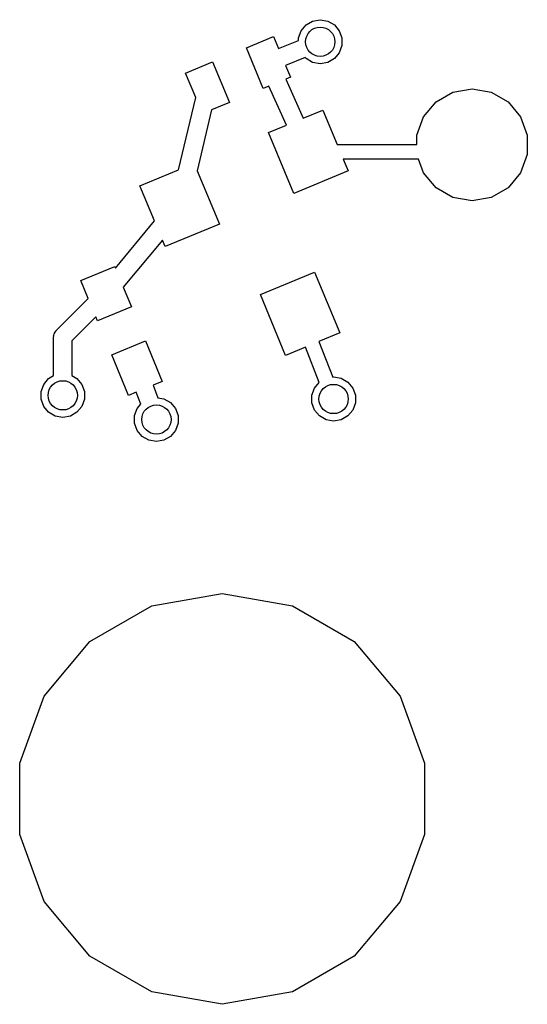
# Model space of a CAD drawing. Extents: x 85.4 to 167.1, y -165.3 to -88.8.
# Tile 4 of 12: x 135.2 to 142.1, y -165.3 to -151.9. Entities that reach past the tile are written whole.
import ezdxf

# ---------------------------------------------------------------- set-up
doc = ezdxf.new("R2010")
doc.units = 0
doc.header["$MEASUREMENT"] = 0
doc.layers.add('BLACK', color=7, linetype='CONTINUOUS')

msp = doc.modelspace()

# ---------------------------------------------------------------- linework, layer by layer
at = {"layer": 'Black'}
for p, q in [((139.127, -151.923), (139.217, -151.871)), ((139.217, -151.871), (139.32, -151.852)), ((139.32, -151.852), (139.423, -151.871)), ((139.423, -151.871), (139.514, -151.923)), ((139.024, -152.101), (139.059, -152.003)), ((139.059, -152.003), (139.127, -151.923)), ((139.514, -151.923), (139.581, -152.003)), ((139.581, -152.003), (139.617, -152.101)), ((138.314, -152.235), (138.683, -152.082)), ((138.683, -152.082), (138.751, -152.246)), ((138.751, -152.246), (139.024, -152.137)), ((139.024, -152.137), (139.024, -152.101)), ((139.617, -152.101), (139.617, -152.206)), ((138.543, -152.79), (138.314, -152.235)), ((139.617, -152.206), (139.581, -152.304)), ((139.115, -152.37), (138.847, -152.477)), ((139.127, -152.384), (139.115, -152.37)), ((139.217, -152.437), (139.127, -152.384)), ((139.514, -152.384), (139.423, -152.437)), ((139.581, -152.304), (139.514, -152.384)), ((137.482, -152.58), (137.852, -152.427)), ((137.852, -152.427), (138.081, -152.981)), ((138.847, -152.477), (138.913, -152.637)), ((139.32, -152.455), (139.217, -152.437)), ((139.423, -152.437), (139.32, -152.455)), ((137.621, -152.916), (137.482, -152.58)), ((138.913, -152.637), (138.851, -152.662)), ((138.851, -152.662), (139.09, -153.195)), ((138.62, -152.758), (138.543, -152.79)), ((138.859, -153.291), (138.62, -152.758)), ((141.131, -152.842), (141.393, -152.796)), ((141.393, -152.796), (141.654, -152.842)), ((137.388, -153.9), (137.621, -152.916)), ((140.901, -152.975), (141.131, -152.842)), ((141.654, -152.842), (141.884, -152.975)), ((137.839, -153.081), (137.642, -153.913)), ((138.081, -152.981), (137.839, -153.081)), ((139.09, -153.195), (139.356, -153.085)), ((139.356, -153.085), (139.55, -153.554)), ((140.73, -153.178), (140.901, -152.975)), ((141.884, -152.975), (142.055, -153.178)), ((140.64, -153.428), (140.73, -153.178)), ((142.055, -153.178), (142.146, -153.428)), ((138.617, -153.391), (138.859, -153.291)), ((138.961, -154.223), (138.617, -153.391)), ((140.64, -153.554), (140.64, -153.428)), ((142.146, -153.428), (142.146, -153.694)), ((139.55, -153.554), (140.64, -153.554)), ((140.662, -153.754), (139.633, -153.754)), ((139.633, -153.754), (139.7, -153.917)), ((140.73, -153.943), (140.662, -153.754)), ((142.146, -153.694), (142.055, -153.943)), ((136.861, -154.119), (137.388, -153.9)), ((137.642, -153.913), (137.945, -154.644)), ((139.7, -153.917), (138.961, -154.223)), ((140.901, -154.147), (140.73, -153.943)), ((142.055, -153.943), (141.884, -154.147)), ((137.06, -154.599), (136.861, -154.119)), ((141.131, -154.279), (140.901, -154.147)), ((141.884, -154.147), (141.654, -154.279)), ((141.393, -154.326), (141.131, -154.279)), ((141.654, -154.279), (141.393, -154.326)), ((136.526, -155.244), (137.06, -154.599)), ((137.945, -154.644), (137.206, -154.95)), ((137.168, -154.86), (136.634, -155.505)), ((137.206, -154.95), (137.168, -154.86)), ((136.054, -155.411), (136.516, -155.22)), ((136.516, -155.22), (136.526, -155.244)), ((138.504, -155.603), (139.243, -155.297)), ((139.243, -155.297), (139.588, -156.128)), ((136.156, -155.659), (136.054, -155.411)), ((136.634, -155.505), (136.745, -155.774)), ((138.849, -156.434), (138.504, -155.603)), ((135.719, -156.096), (136.156, -155.659)), ((136.745, -155.774), (136.283, -155.965)), ((136.26, -155.909), (135.933, -156.236)), ((136.283, -155.965), (136.26, -155.909)), ((135.683, -156.174), (135.687, -156.158)), ((135.684, -156.179), (135.683, -156.174)), ((135.683, -156.184), (135.684, -156.179)), ((135.683, -156.556), (135.683, -156.184)), ((135.687, -156.158), (135.69, -156.142)), ((135.69, -156.142), (135.693, -156.137)), ((135.693, -156.137), (135.694, -156.132)), ((135.694, -156.132), (135.704, -156.118)), ((135.704, -156.118), (135.712, -156.104)), ((135.712, -156.104), (135.716, -156.101)), ((135.716, -156.101), (135.719, -156.096)), ((139.588, -156.128), (139.303, -156.246)), ((135.933, -156.236), (135.933, -156.556)), ((136.475, -156.427), (136.937, -156.236)), ((136.937, -156.236), (137.166, -156.79)), ((139.303, -156.246), (139.493, -156.731)), ((136.704, -156.982), (136.475, -156.427)), ((139.118, -156.323), (138.849, -156.434)), ((139.307, -156.803), (139.118, -156.323)), ((135.683, -156.71), (135.683, -156.556)), ((135.933, -156.556), (135.933, -156.71)), ((135.614, -156.75), (135.683, -156.71)), ((135.933, -156.71), (136.001, -156.75)), ((135.511, -156.928), (135.547, -156.83)), ((135.547, -156.83), (135.614, -156.75)), ((136.001, -156.75), (136.068, -156.83)), ((136.068, -156.83), (136.104, -156.928)), ((137.166, -156.79), (137.042, -156.842)), ((137.042, -156.842), (137.106, -157.012)), ((139.242, -156.88), (139.307, -156.803)), ((139.493, -156.731), (139.503, -156.729)), ((139.503, -156.729), (139.606, -156.747)), ((139.606, -156.747), (139.697, -156.8)), ((139.697, -156.8), (139.764, -156.88)), ((135.511, -157.033), (135.511, -156.928)), ((136.104, -156.928), (136.104, -157.033)), ((136.811, -156.937), (136.704, -156.982)), ((136.873, -157.101), (136.811, -156.937)), ((139.206, -156.978), (139.242, -156.88)), ((139.206, -157.083), (139.206, -156.978)), ((139.764, -156.88), (139.8, -156.978)), ((139.8, -156.978), (139.8, -157.083)), ((135.547, -157.131), (135.511, -157.033)), ((136.104, -157.033), (136.068, -157.131)), ((136.824, -157.159), (136.873, -157.101)), ((137.106, -157.012), (137.188, -157.027)), ((137.188, -157.027), (137.279, -157.079)), ((137.279, -157.079), (137.346, -157.159)), ((139.242, -157.181), (139.206, -157.083)), ((139.8, -157.083), (139.764, -157.181)), ((135.614, -157.211), (135.547, -157.131)), ((135.705, -157.263), (135.614, -157.211)), ((136.001, -157.211), (135.911, -157.263)), ((136.068, -157.131), (136.001, -157.211)), ((136.788, -157.257), (136.824, -157.159)), ((136.788, -157.362), (136.788, -157.257)), ((137.346, -157.159), (137.382, -157.257)), ((137.382, -157.257), (137.382, -157.362)), ((139.309, -157.261), (139.242, -157.181)), ((139.764, -157.181), (139.697, -157.261)), ((135.808, -157.282), (135.705, -157.263)), ((135.911, -157.263), (135.808, -157.282)), ((136.824, -157.46), (136.788, -157.362)), ((137.382, -157.362), (137.346, -157.46)), ((139.4, -157.313), (139.309, -157.261)), ((139.503, -157.331), (139.4, -157.313)), ((139.606, -157.313), (139.503, -157.331)), ((139.697, -157.261), (139.606, -157.313)), ((136.891, -157.54), (136.824, -157.46)), ((137.346, -157.46), (137.279, -157.54)), ((136.982, -157.593), (136.891, -157.54)), ((137.085, -157.611), (136.982, -157.593)), ((137.188, -157.593), (137.085, -157.611)), ((137.279, -157.54), (137.188, -157.593)), ((137.022, -159.853), (137.982, -159.684)), ((137.982, -159.684), (138.941, -159.853)), ((136.179, -160.34), (137.022, -159.853)), ((138.941, -159.853), (139.784, -160.34)), ((135.553, -161.086), (136.179, -160.34)), ((139.784, -160.34), (140.411, -161.086)), ((135.22, -162.002), (135.553, -161.086)), ((140.411, -161.086), (140.744, -162.002)), ((135.22, -162.976), (135.22, -162.002)), ((140.744, -162.002), (140.744, -162.976)), ((135.553, -163.891), (135.22, -162.976)), ((140.744, -162.976), (140.411, -163.891)), ((136.179, -164.637), (135.553, -163.891)), ((140.411, -163.891), (139.784, -164.637)), ((137.022, -165.124), (136.179, -164.637)), ((139.784, -164.637), (138.941, -165.124)), ((137.982, -165.293), (137.022, -165.124)), ((138.941, -165.124), (137.982, -165.293))]:
    msp.add_line(p, q, dxfattribs=at)
for centre in [(139.32, -152.154), (135.808, -156.98), (139.503, -157.03), (137.085, -157.31)]:
    msp.add_circle(centre, 0.2, dxfattribs=at)

doc.saveas('drawing.dxf')
